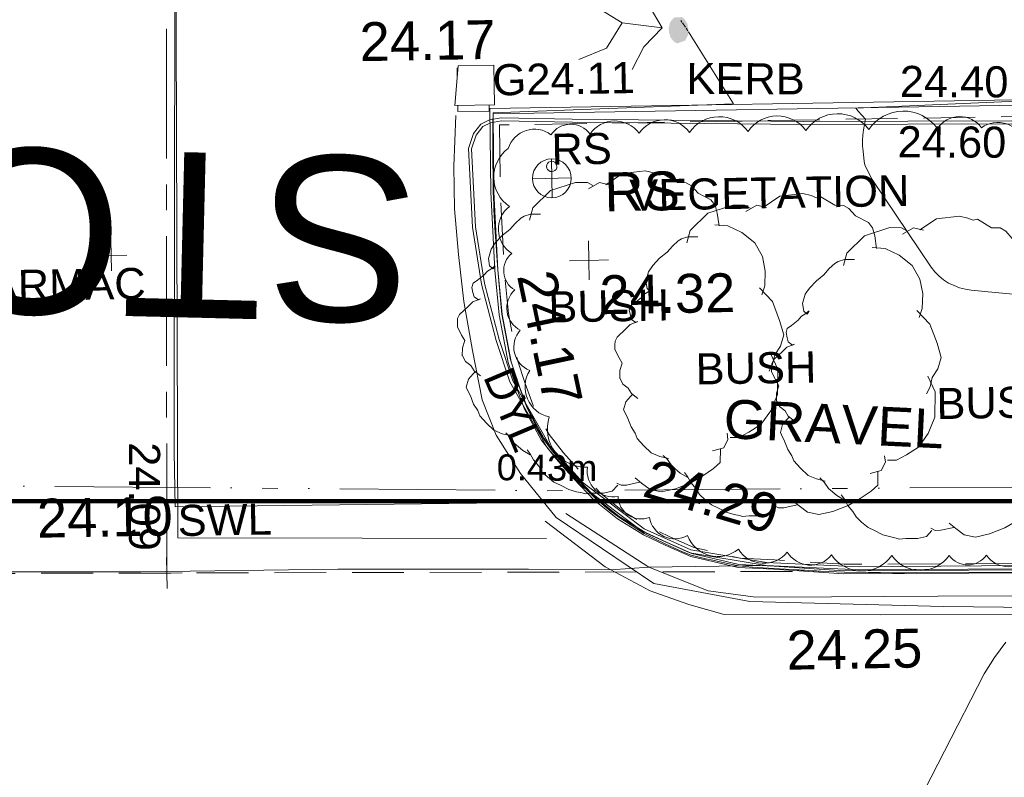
# Model space of a CAD drawing. Header units: millimetres. Extents: x -287732 to 520720, y -88450 to 287754.
# Tile 74 of 256: x -113045 to -103542, y -33664 to -26353. Entities that reach past the tile are written whole.
import ezdxf

# ---------------------------------------------------------------- set-up
doc = ezdxf.new("R2010")
doc.units = ezdxf.units.MM
for name, pattern in [('IMPORT-CENTER _6_', [2000, 1250, -250, 250, -250]), ('IMPORT-DASHED _2_', [750, 500, -250]), ('IMPORT-UG_EIR_QLB2 _2_', [2750, 1500, -300.0000000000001, 0, -300.0000000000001, 150, -300.0000000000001, 0, -200]), ('IMPORT-UG_ELEC_STREET LIGHTING_QLB2 _2_', [2700, 1500, -300.0000000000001, 0, -250, 150, -300.0000000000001, 0, -200])]:
    doc.linetypes.add(name, pattern=pattern)
for name, color, linetype, lineweight, true_color in [('00_TOPO_FURN_SIGN', 7, 'Continuous', 9, 0x666666), ('00_TOPO_KERB_BOTTOM', 1, 'Continuous', 9, 0xff0000), ('00_TOPO_KERB_TOP', 7, 'Continuous', 9, 0xa500a5), ('00_TOPO_LEVEL_SPOT', 7, 'Continuous', 9, 0x666666), ('00_TOPO_ROAD_MARKING_WHITE_CONTINUOUS', 7, 'Continuous', 9, 0x999999), ('00_TOPO_ROAD_MARKING_YELLOW_CONTINUOUS', 40, 'Continuous', 9, 0xffbf00), ('00_TOPO_SERV_GULLY', 7, 'Continuous', 9, 0x5252a5), ('12333-PUM-2D-U-0001-C01 - Rev2_REVIT IMPORT_dwg', 7, 'Continuous', 9, 0x767676), ('A_RHA_Line', 7, 'Continuous', 9, 0x00a600), ('BUSH', 7, 'Continuous', 9, 0x00a500), ('BUSH_TXT', 7, 'Continuous', 9, 0x00a500), ('CONTOURS_MINOR', 7, 'Continuous', 9, 0x00a5a5), ('GULLY', 7, 'Continuous', 9, 0x7fbfff), ('GULLY_LVL', 7, 'Continuous', 9, 0x7fbfff), ('KERB_BOTTOM', 7, 'Continuous', 9, 0x0000a5), ('KERB_BOTTOM_LVL', 7, 'Continuous', 9, 0x0000a5), ('KERB_BOTTOM_TXT', 7, 'Continuous', 9, 0x0000a5), ('KERB_TOP', 2, 'Continuous', 9, 0xffff00), ('KERB_TOP_LVL', 2, 'Continuous', 9, 0xffff00), ('MARKINGS_DOUBLE_YELLOW', 7, 'Continuous', 9, 0xc0c0c0), ('MARKINGS_DOUBLE_YELLOW_TXT', 7, 'Continuous', 9, 0xc0c0c0), ('MARKINGS_WHITE_LINE', 7, 'Continuous', 9, 0xc0c0c0), ('MARKINGS_WHITE_LINE_TXT', 7, 'Continuous', 9, 0xc0c0c0), ('PUM-EIRCOMM-NOTES', 6, 'Continuous', 9, 0xff00ff), ('PUM-EIRCOMM-QLB2', 6, 'IMPORT-UG_EIR_QLB2 _2_', 9, 0xff00ff), ('ROAD_CROWNLINE', 7, 'IMPORT-CENTER _6_', 9, 0xa500a5), ('ROAD_CROWNLINE_LVL', 7, 'Continuous', 9, 0xa500a5), ('ROAD_MARKINGS', 7, 'Continuous', 9, 0xc0c0c0), ('ROADSIGN', 7, 'Continuous', 9, 0x00a5a5), ('ROADSIGN_TXT', 7, 'Continuous', 9, 0x00a5a5), ('VEGETATION', 7, 'Continuous', 9, 0x00a500), ('VEGETATION_TXT', 7, 'Continuous', 9, 0x00a500)]:
    doc.layers.add(name, color=color, linetype=linetype, lineweight=lineweight, true_color=true_color)
for name, color, linetype, lineweight in [('00_TOPO_PEDASTRIAN', 7, 'Continuous', 9), ('00_TOPO_SURFACE', 7, 'Continuous', 9), ('00_TOPO_SURVEY_TEXT', 7, 'Continuous', 9), ('CHANGE_OF_SURFACE', 7, 'IMPORT-DASHED _2_', 9), ('Text', 7, 'Continuous', 9), ('TEXT_TXT', 7, 'Continuous', 9)]:
    doc.layers.add(name, color=color, linetype=linetype, lineweight=lineweight)
doc.styles.add('Arial_1', font='arial.ttf', dxfattribs={"height": 250})
doc.styles.add('Arial_3', font='arial.ttf', dxfattribs={"height": 299.9999999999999})
doc.styles.add('Arial_4', font='arial.ttf', dxfattribs={"height": 1594.21925991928})
doc.styles.add('Swis721 Lt BT_2', font='swissl.ttf', dxfattribs={"height": 375})

# ---------------------------------------------------------------- blocks, each defined once
blk = doc.blocks.new('12333-PUM-2D-U-0001-C01 - Rev2_REVIT IMPORT_dwg_PEDESTRIAN CROSS-2077092-Site Location Plan Proposed')
at = {"layer": '00_TOPO_PEDASTRIAN', "true_color": 0xe2e2e2}
blk.add_hatch(color=254, dxfattribs=at).paths.add_polyline_path([(533794815.5530493, 725530707.4213911), (533794891.1140685, 725530733.3377768), (533794919.8439206, 725530789.4751294), (533794925.9546724, 725530828.3326395), (533794913.9060163, 725530897.0225238), (533794887.7124232, 725530940.0276254), (533794863.1392283, 725530960.3738807), (533794784.8314862, 725530956.7491415), (533794748.1152264, 725530910.5445614), (533794734.5137401, 725530859.3038104), (533794735.1213796, 725530816.3135012), (533794749.273272, 725530767.7333595), (533794780.8044865, 725530726.0424767), (533794796.0179442, 725530715.0803577)])
at = {"layer": '00_TOPO_PEDASTRIAN', "color": 253, "true_color": 0xaaaaaa, "flags": 128}
for points in [[(533794284.4359136, 725530914.4951484), (533794089.9559163, 725531041.1730182), (533793849.3579811, 725531216.9730653)], [(533794305.9352549, 725531207.9561716), (533794508.2889972, 725531147.9752265), (533794670.7512149, 725530860.0143749), (533794490.4763772, 725530679.8083658), (533794375.4814597, 725530463.4276041)], [(533794670.7512149, 725530860.0143749), (533794284.4359136, 725530914.4951484), (533794128.9804747, 725530672.1206393), (533793861.7961444, 725530569.299751)]]:
    blk.add_lwpolyline(points, dxfattribs=at)
blk = doc.blocks.new('12333-PUM-2D-U-0001-C01 - Rev2_REVIT IMPORT_dwg_MSL_RoadSign_SYM-2077193-Site Location Plan Proposed')
at = {"layer": '00_TOPO_FURN_SIGN', "color": 254, "true_color": 0xcccccc}
for p, q in [((-0.2287617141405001, -500.0000000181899), (-0.2287617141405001, 499.9999999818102)), ((-500.2287617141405, 0), (499.7712382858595, 0))]:
    blk.add_line(p, q, dxfattribs=at)
blk.add_circle((-0.2287617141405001, 0), 500.0000000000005, dxfattribs=at)
blk = doc.blocks.new('12333-PUM-2D-U-0001-C01 - Rev2_REVIT IMPORT_dwg_MM-2077200-Site Location Plan Proposed')
at = {"layer": '00_TOPO_LEVEL_SPOT', "color": 254, "true_color": 0xcccccc, "flags": 128}
for points in [[(500.0000000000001, 0), (0, 0), (0, 500.0000000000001)], [(0, -500.0000000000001), (0, 0), (-500.0000000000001, 0)]]:
    blk.add_lwpolyline(points, dxfattribs=at)
blk = doc.blocks.new('12333-PUM-2D-U-0001-C01 - Rev2_REVIT IMPORT_dwg_MGS62954_T2_Galway_ITM_3d_Rev1-2077680-Site Location Plan Proposed')
at = {"layer": '00_TOPO_KERB_BOTTOM', "color": 254, "true_color": 0xcccccc, "flags": 128}
blk.add_lwpolyline([(533798030.8125857, 725529904.1760689), (533796020.5719358, 725529931.3676679), (533793788.1252124, 725529995.2614448), (533793102.221891, 725530018.9312453), (533792988.2909747, 725530000.9992287), (533792904.6466696, 725529960.943192), (533792831.465341, 725529871.2001317), (533792781.6593759, 725529729.7480419), (533792807.7940072, 725528967.2640351), (533792884.442215, 725528417.5702056), (533793016.5256042, 725527871.5182234), (533793142.3992428, 725527468.7980582), (533793494.9935663, 725526825.2406663), (533793810.5655947, 725526461.3761876), (533794397.0082594, 725526004.1205461), (533794849.4402503, 725525790.7697812), (533795584.6621521, 725525655.8875343), (533796482.8349214, 725525597.4726847), (533798053.4512866, 725525581.0717458), (533799995.1018955, 725525538.6319727), (533803309.6251915, 725525551.553176)], dxfattribs=at)
at = {"layer": '00_TOPO_KERB_TOP', "color": 254, "true_color": 0xcccccc, "flags": 128}
blk.add_lwpolyline([(533798030.4160373, 725529874.8597419), (533796019.9542354, 725529902.054332), (533793787.2002306, 725529965.9569037), (533793104.0117719, 725529989.5330169), (533792997.0861294, 725529972.7035869), (533792923.2244208, 725529937.3322927), (533792857.4208422, 725529856.6366477), (533792811.150591, 725529725.2262089), (533792837.0433943, 725528969.7975914), (533792913.2801372, 725528423.054642), (533793044.7965759, 725527879.3465167), (533793169.5131984, 725527480.328109), (533793519.1986787, 725526842.0799558), (533793830.8446698, 725526482.7423216), (533794412.4637837, 725526029.2476548), (533794858.4892117, 725525818.917996), (533795588.2710432, 725525685.0337728), (533796483.9402199, 725525626.7817506), (533798053.9247182, 725525610.3874097), (533799995.3651362, 725525567.952231), (533803296.256833, 725525580.9812028)], dxfattribs=at)
at = {"layer": '00_TOPO_ROAD_MARKING_WHITE_CONTINUOUS', "color": 254, "true_color": 0xcccccc, "flags": 128}
blk.add_lwpolyline([(533790150.0000001, 725544180.0000002), (533790060.0000002, 725538450.0000001), (533790020.0000001, 725533610), (533789940.0000002, 725529510.0000001), (533789890.0000001, 725526850), (533789890.0000001, 725526320.0000002), (533793590, 725526300.0000001)], dxfattribs=at)
at = {"layer": '00_TOPO_ROAD_MARKING_YELLOW_CONTINUOUS', "color": 254, "true_color": 0xcccccc, "flags": 128}
for points in [[(533793660.0000001, 725526190.0000002), (533794450.0000001, 725525660.0000001), (533795020, 725525420), (533795480, 725525350), (533796210.0000001, 725525340.0000002), (533797240.0000001, 725525330.0000001), (533798690.0000002, 725525310.0000001), (533800580.0000001, 725525290.0000001), (533802330.0000001, 725525280.0000001), (533804000.0000001, 725525250.0000001), (533805760.0000001, 725525200.0000002), (533807690.0000002, 725525140.0000001), (533809490.0000001, 725525110), (533811530.0000001, 725525070.0000002), (533813110.0000001, 725525030.0000001), (533814520.0000001, 725525000), (533816380, 725524960.0000002), (533818210.0000001, 725524930.0000001), (533819870.0000001, 725524890)], [(533793460.0000001, 725526120), (533794030.0000001, 725525670.0000001), (533794460.0000001, 725525430.0000002), (533794830.0000001, 725525290.0000001), (533795170.0000001, 725525190.0000002), (533796680.0000002, 725525160), (533798150.0000001, 725525140.0000001), (533799950.0000001, 725525120), (533801430.0000002, 725525090.0000001), (533803230, 725525050.0000001), (533805470, 725525000), (533807300.0000001, 725524970.0000001), (533809250, 725524930.0000001), (533811280.0000001, 725524870.0000001), (533812950.0000001, 725524840.0000001), (533814920.0000001, 725524820.0000002), (533816820.0000001, 725524780), (533818740, 725524740), (533820640.0000001, 725524710.0000001)]]:
    blk.add_lwpolyline(points, dxfattribs=at)
at = {"layer": '00_TOPO_SERV_GULLY', "color": 254, "true_color": 0xcccccc}
for p, q in [((533792658.6000001, 725530146.6000001), (533792696.7000001, 725530527.6000001)), ((533792696.7000001, 725530527.6000001), (533793039.6, 725530527.6000001)), ((533793039.6, 725530527.6000001), (533793039.6000001, 725530146.6000001)), ((533792658.6000001, 725530146.6000001), (533793039.6000001, 725530146.6000001))]:
    blk.add_line(p, q, dxfattribs=at)
at = {"layer": '00_TOPO_SURFACE', "color": 254, "true_color": 0xcccccc, "flags": 128}
blk.add_lwpolyline([(533783397.7702618, 725525766.2649664), (533785282.833001, 725525724.1262763), (533785847.022214, 725525757.835057), (533787290.0000001, 725525740), (533789550.0000001, 725525700.0000002), (533791450.0000001, 725525690.0000001), (533793290.0000001, 725525660.0000001), (533794085.1428069, 725525639.2226197), (533794450.0000001, 725525660.0000001), (533795584.6621521, 725525655.8875343)], dxfattribs=at)
blk.add_blockref('12333-PUM-2D-U-0001-C01 - Rev2_REVIT IMPORT_dwg_PEDESTRIAN CROSS-2077092-Site Location Plan Proposed', (0, 0))
at = {"xscale": 0.375, "yscale": 0.375, "zscale": 0.375}
for name, p in [('12333-PUM-2D-U-0001-C01 - Rev2_REVIT IMPORT_dwg_MSL_RoadSign_SYM-2077193-Site Location Plan Proposed', (533793581.0532081, 725529426.3152465)), ('12333-PUM-2D-U-0001-C01 - Rev2_REVIT IMPORT_dwg_MM-2077200-Site Location Plan Proposed', (533793925.5544209, 725528628.9466783))]:
    blk.add_blockref(name, p, dxfattribs=at)
at = {"layer": '00_TOPO_FURN_SIGN', "insert": (533794086.190241, 725529473.882956), "char_height": 375, "width": 783.5679044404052, "attachment_point": 1, "line_spacing_factor": 1.005061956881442, "style": 'Swis721 Lt BT_2'}
blk.add_mtext('RS', dxfattribs=at)
at = {"layer": '00_TOPO_KERB_BOTTOM', "color": 251, "true_color": 0x666666, "insert": (533793595.1764349, 725528564.3168895), "char_height": 375, "width": 1495.902363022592, "attachment_point": 1, "rotation": 280.96997245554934, "line_spacing_factor": 1.005061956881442, "style": 'Swis721 Lt BT_2'}
blk.add_mtext('24.17', dxfattribs=at)
at = {"layer": '00_TOPO_KERB_TOP', "color": 251, "true_color": 0x666666, "insert": (533794501.5913951, 725526706.3922457), "char_height": 375, "width": 1495.902363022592, "attachment_point": 1, "rotation": 342.4011568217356, "line_spacing_factor": 1.005061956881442, "style": 'Swis721 Lt BT_2'}
blk.add_mtext('24.29', dxfattribs=at)
at = {"layer": '00_TOPO_LEVEL_SPOT', "insert": (533794020.6808529, 725528481.5102245), "char_height": 375, "width": 1495.902363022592, "attachment_point": 1, "line_spacing_factor": 1.005061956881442, "style": 'Swis721 Lt BT_2'}
blk.add_mtext('24.32', dxfattribs=at)
at = {"layer": '00_TOPO_ROAD_MARKING_YELLOW_CONTINUOUS', "color": 251, "true_color": 0x666666, "insert": (533795766.2100344, 725525020.4747099), "char_height": 375, "width": 1495.902363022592, "attachment_point": 1, "line_spacing_factor": 1.005061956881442, "style": 'Swis721 Lt BT_2'}
blk.add_mtext('24.25', dxfattribs=at)
at = {"layer": '00_TOPO_SERV_GULLY', "color": 251, "true_color": 0x666666, "insert": (533791749.2723603, 725530963.7089204), "char_height": 375, "width": 1495.902363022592, "attachment_point": 1, "line_spacing_factor": 1.005061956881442, "style": 'Swis721 Lt BT_2'}
blk.add_mtext('24.17', dxfattribs=at)
at = {"layer": '00_TOPO_SURFACE', "color": 251, "true_color": 0x666666, "insert": (533788554.700895, 725526420.3283888), "char_height": 375, "width": 1495.902363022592, "attachment_point": 1, "line_spacing_factor": 1.005061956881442, "style": 'Swis721 Lt BT_2'}
blk.add_mtext('24.10', dxfattribs=at)
at = {"layer": '00_TOPO_SURVEY_TEXT', "color": 251, "true_color": 0x666666, "insert": (533795213.2791738, 725527266.7224956), "char_height": 375, "width": 2322.210334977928, "attachment_point": 1, "rotation": 356.2708922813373, "line_spacing_factor": 1.005061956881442, "style": 'Swis721 Lt BT_2'}
blk.add_mtext('GRAVEL', dxfattribs=at)
blk = doc.blocks.new('12333-PUM-2D-U-0001-C01 - Rev2_REVIT IMPORT_dwg_CIRCL-2077787-Site Location Plan Proposed')
at = {"layer": 'ROADSIGN', "color": 254, "true_color": 0xaae1e1, "flags": 128}
blk.add_lwpolyline([(475.0000000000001, -154), (500.0000000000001, 0), (475.0000000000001, 154), (404.0000000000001, 293), (293, 404.0000000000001), (154, 475.0000000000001), (0, 500.0000000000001), (-154, 475.0000000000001), (-293, 404.0000000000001), (-404.0000000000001, 293), (-475.0000000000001, 154), (-500.0000000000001, 0), (-475.0000000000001, -154), (-404.0000000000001, -293), (-293, -404.0000000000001), (-154, -475.0000000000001), (0, -500.0000000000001), (154, -475.0000000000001), (293, -404.0000000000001), (404.0000000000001, -293)], close=True, dxfattribs=at)
blk = doc.blocks.new('12333-PUM-2D-U-0001-C01 - Rev2_REVIT IMPORT_dwg_SPOT-2077713-Site Location Plan Proposed')
at = {"layer": 'Text', "color": 253, "true_color": 0xaaaaaa}
for p, q in [((0, 500.0000000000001), (0, -500.0000000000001)), ((-500.0000000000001, 0), (500.0000000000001, 0))]:
    blk.add_line(p, q, dxfattribs=at)
blk = doc.blocks.new('12333-PUM-2D-U-0001-C01 - Rev2_REVIT IMPORT_dwg_BUSHES-2077803-Site Location Plan Proposed')
at = {"layer": 'BUSH', "color": 254, "true_color": 0xeaeaea, "flags": 128}
for points in [[(153021.4217432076, -86498.78437921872), (153183.563488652, -86392.9382475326), (153404.0762624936, -86371.14639685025), (153485.1471354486, -86392.9382475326), (153537.0324939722, -86414.73009821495), (153579.189348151, -86405.39073350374), (153712.1455791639, -86489.44501450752), (153796.4592865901, -86492.55813576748), (153848.3446455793, -86523.68935116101), (153909.9585089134, -86595.29114572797), (154033.1862355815, -86660.66669777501), (154072.1002543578, -86713.58976338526), (154091.5572635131, -86791.41780140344), (154107.7714381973, -86915.94266158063)], [(152278.8125487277, -86828.77525931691), (152311.2408976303, -86710.47664165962), (152486.3539832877, -86545.48120137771), (152729.5666012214, -86470.76628555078), (152843.0658230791, -86473.87940681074), (152894.9511816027, -86505.01062173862)], [(152852.7943278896, -86536.14183713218), (152959.8078798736, -86476.99252807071), (153053.8500921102, -86501.89750047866)], [(151779.4159726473, -88323.07358656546), (151717.8021093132, -88273.26364174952), (151688.6165948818, -88220.3405761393), (151636.7312363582, -88179.8699965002), (151607.5457223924, -88117.60756617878), (151607.5457223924, -88126.94693088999), (151610.7885573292, -88049.11889287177), (151633.4884014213, -87977.51709830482), (151604.3028874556, -87924.59403269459), (151565.3888682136, -87843.65287295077), (151565.3888682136, -87803.1822933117), (151568.6317031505, -87765.82483539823), (151588.0887127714, -87725.35425529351), (151675.6452556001, -87647.52621774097), (151717.8021093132, -87607.05563810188), (151792.3873119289, -87579.03754443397), (151772.9303027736, -87588.37690867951), (151730.7734490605, -87557.24569375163), (151721.0449437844, -87516.77511411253), (151711.3164394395, -87466.96516976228), (151724.2877791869, -87426.49459012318), (151766.4446328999, -87398.47649645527), (151831.3013311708, -87348.66655257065), (151863.7296800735, -87311.30909419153), (151896.1580294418, -87292.6303652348), (151938.3148831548, -87261.49914984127), (151918.8578735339, -87292.6303652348), (151886.4295246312, -87261.49914984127), (151876.7010198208, -87189.89735480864), (151902.6436993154, -87099.61683128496), (151944.8005530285, -87040.4675222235), (152012.9000862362, -86971.9788489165), (152087.4852888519, -86915.94266158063), (152139.3706473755, -86856.79335298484), (152194.4988408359, -86806.98340863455), (152226.9271902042, -86788.30467967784), (152288.5410535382, -86769.62595072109), (152385.8261007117, -86772.73907244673)], [(154065.6145844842, -86903.49017560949), (154192.0851460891, -86915.94266158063), (154325.041377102, -86981.31821362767), (154448.2691037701, -87084.05122358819), (154519.6114719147, -87217.91544847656), (154545.5541514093, -87358.00591681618), (154539.0684815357, -87501.20950641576), (154506.640132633, -87588.37690867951)], [(154487.1831230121, -87519.8882353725), (154610.4108496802, -87653.75246072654), (154675.2675474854, -87837.4266299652), (154714.1815667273, -87977.51709830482), (154678.5103824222, -88086.4763512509), (154623.3821889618, -88167.41751052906), (154600.6823448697, -88257.69803451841), (154565.0111605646, -88326.18670782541)], [(154581.2253352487, -88154.9650245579), (154649.3248684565, -88307.50797886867), (154642.8391985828, -88550.33145670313), (154574.7396653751, -88709.10065399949), (154477.4546182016, -88836.73863590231), (154360.7125614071, -88911.45355266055), (154263.4275142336, -88961.26349654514), (154179.1138063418, -88958.1503752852)], [(152064.7854447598, -88905.22730920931), (151980.4717368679, -88883.43545899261), (151899.4008639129, -88849.19112233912), (151828.058496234, -88777.58932730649), (151766.4446328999, -88705.98753273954), (151746.987623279, -88656.17758838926), (151708.0736045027, -88593.91515806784), (151678.8880900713, -88512.97399878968), (151649.7025761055, -88450.71156846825), (151639.974071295, -88428.9197177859), (151662.6739158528, -88351.09167976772), (151708.0736045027, -88301.28173541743), (151727.530613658, -88282.60300692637)], [(152246.3841998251, -89092.01460017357), (152175.0418316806, -89048.43089927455), (152093.9709587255, -88976.82910424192), (152055.0569399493, -88914.56667392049), (152012.9000862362, -88874.09609428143)], [(154149.928292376, -88917.67979564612), (154156.4139622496, -88976.82910424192), (154114.2571080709, -89057.77026352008), (154007.2435560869, -89082.67523546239)], [(153086.2784414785, -89400.21363005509), (153031.1502480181, -89456.24981739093), (152946.8365405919, -89474.92854681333), (152833.3373182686, -89471.8154250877), (152768.4806204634, -89478.04166807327), (152739.295106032, -89468.7023033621), (152687.4097475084, -89456.24981739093), (152612.824544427, -89434.45796670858), (152531.753671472, -89390.87426580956), (152470.1398086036, -89359.743050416), (152408.5259452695, -89306.81998480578), (152356.6405867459, -89257.01004045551), (152327.4550723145, -89204.08697484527), (152275.5697137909, -89141.82454452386), (152246.3841998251, -89082.67523546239), (152217.1986853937, -89042.20465582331)], [(154081.8287591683, -89067.10962823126), (154078.5859242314, -89197.86073185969), (154013.7292259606, -89253.89691919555), (153906.7156739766, -89322.38559250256), (153789.9736171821, -89387.76114408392), (153640.8032110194, -89443.79733141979), (153504.6041450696, -89471.8154250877), (153397.59059262, -89446.91045314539), (153316.5197201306, -89384.64802235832), (153254.9058567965, -89331.72495674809)], [(153297.0627109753, -89375.30865811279), (153170.5921489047, -89400.21363005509), (153118.7067908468, -89400.21363005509), (153076.549936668, -89378.42177983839)]]:
    blk.add_lwpolyline(points, dxfattribs=at)
blk = doc.blocks.new('12333-PUM-2D-U-0001-C01 - Rev2_REVIT IMPORT_dwg_BUSHES-2077804-Site Location Plan Proposed')
at = {"layer": 'BUSH', "color": 254, "true_color": 0xeaeaea, "flags": 128}
for points in [[(154536.7025448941, -86743.96243994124), (154698.8442903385, -86638.11630825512), (154919.3570641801, -86616.32445757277), (155000.4279371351, -86638.11630825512), (155052.3132956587, -86659.90815893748), (155094.4701498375, -86650.56879422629), (155227.4263808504, -86734.62307523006), (155311.7400882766, -86737.73619649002), (155363.6254472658, -86768.86741188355), (155425.2393105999, -86840.4692064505), (155548.467037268, -86905.84475849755), (155587.3810560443, -86958.76782410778), (155606.8380651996, -87036.59586212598), (155623.0522398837, -87161.12072230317)], [(153794.0933504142, -87073.95332003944), (153826.5216993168, -86955.65470238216), (154001.6347849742, -86790.65926210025), (154244.8474029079, -86715.94434627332), (154358.3466247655, -86719.05746753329), (154410.2319832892, -86750.18868246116)], [(154368.0751295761, -86781.31989785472), (154475.08868156, -86722.17058879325), (154569.1308937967, -86747.0755612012)], [(153294.6967743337, -88568.251647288), (153233.0829109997, -88518.44170247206), (153203.8973965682, -88465.51863686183), (153152.0120380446, -88425.04805722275), (153122.8265240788, -88362.78562690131), (153122.8265240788, -88372.12499161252), (153126.0693590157, -88294.29695359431), (153148.7692031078, -88222.69515902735), (153119.583689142, -88169.77209341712), (153080.6696699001, -88088.83093367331), (153080.6696699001, -88048.36035403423), (153083.9125048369, -88011.00289612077), (153103.3695144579, -87970.53231601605), (153190.9260572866, -87892.70427846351), (153233.0829109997, -87852.23369882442), (153307.6681136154, -87824.21560515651), (153288.2111044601, -87833.55496940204), (153246.054250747, -87802.42375447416), (153236.3257454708, -87761.95317483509), (153226.597241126, -87712.1432304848), (153239.5685808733, -87671.67265084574), (153281.7254345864, -87643.6545571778), (153346.5821328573, -87593.8446132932), (153379.0104817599, -87556.48715491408), (153411.4388311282, -87537.80842595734), (153453.5956848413, -87506.6772105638), (153434.1386752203, -87537.80842595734), (153401.7103263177, -87506.6772105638), (153391.9818215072, -87435.07541553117), (153417.9245010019, -87344.7948920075), (153460.081354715, -87285.64558294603), (153528.1808879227, -87217.15690963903), (153602.7660905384, -87161.12072230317), (153654.6514490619, -87101.97141370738), (153709.7796425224, -87052.16146935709), (153742.2079918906, -87033.48274040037), (153803.8218552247, -87014.80401144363), (153901.1069023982, -87017.91713316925)], [(155580.8953861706, -87148.66823633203), (155707.3659477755, -87161.12072230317), (155840.3221787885, -87226.49627435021), (155963.5499054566, -87329.22928431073), (156034.8922736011, -87463.0935091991), (156060.8349530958, -87603.18397753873), (156054.3492832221, -87746.3875671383), (156021.9209343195, -87833.55496940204)], [(156002.4639246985, -87765.06629609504), (156125.6916513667, -87898.93052144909), (156190.5483491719, -88082.60469068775), (156229.4623684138, -88222.69515902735), (156193.7911841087, -88331.65441197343), (156138.6629906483, -88412.59557125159), (156115.9631465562, -88502.87609524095), (156080.2919622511, -88571.36476854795)], [(156096.5061369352, -88400.14308528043), (156164.6056701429, -88552.68603959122), (156158.1200002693, -88795.50951742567), (156090.0204670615, -88954.27871472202), (155992.735419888, -89081.91669662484), (155875.9933630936, -89156.63161338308), (155778.7083159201, -89206.44155726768), (155694.3946080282, -89203.32843600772)], [(153580.0662464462, -89150.40536993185), (153495.7525385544, -89128.61351971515), (153414.6816655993, -89094.36918306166), (153343.3392979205, -89022.76738802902), (153281.7254345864, -88951.16559346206), (153262.2684249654, -88901.35564911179), (153223.3544061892, -88839.09321879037), (153194.1688917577, -88758.15205951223), (153164.9833777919, -88695.88962919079), (153155.2548729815, -88674.09777850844), (153177.9547175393, -88596.26974049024), (153223.3544061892, -88546.45979613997), (153242.8114153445, -88527.7810676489)], [(153761.6650015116, -89337.19266089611), (153690.322633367, -89293.60895999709), (153609.251760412, -89222.00716496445), (153570.3377416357, -89159.74473464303), (153528.1808879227, -89119.27415500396)], [(155665.2090940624, -89162.85785636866), (155671.6947639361, -89222.00716496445), (155629.5379097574, -89302.94832424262), (155522.5243577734, -89327.85329618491)], [(154601.559243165, -89645.39169077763), (154546.4310497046, -89701.42787811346), (154462.1173422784, -89720.10660753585), (154348.6181199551, -89716.99348581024), (154283.7614221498, -89723.21972879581), (154254.5759077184, -89713.88036408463), (154202.6905491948, -89701.42787811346), (154128.1053461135, -89679.63602743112), (154047.0344731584, -89636.0523265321), (153985.42061029, -89604.92111113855), (153923.806746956, -89551.99804552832), (153871.9213884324, -89502.18810117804), (153842.735874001, -89449.2650355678), (153790.8505154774, -89387.00260524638), (153761.6650015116, -89327.85329618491), (153732.4794870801, -89287.38271654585)], [(155597.1095608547, -89312.2876889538), (155593.8667259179, -89443.03879258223), (155529.010027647, -89499.07497991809), (155421.996475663, -89567.5636532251), (155305.2544188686, -89632.93920480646), (155156.0840127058, -89688.97539214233), (155019.8849467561, -89716.99348581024), (154912.8713943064, -89692.08851386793), (154831.8005218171, -89629.82608308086), (154770.186658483, -89576.90301747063)], [(154812.3435126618, -89620.48671883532), (154685.8729505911, -89645.39169077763), (154633.9875925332, -89645.39169077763), (154591.8307383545, -89623.59984056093)]]:
    blk.add_lwpolyline(points, dxfattribs=at)
blk = doc.blocks.new('12333-PUM-2D-U-0001-C01 - Rev2_REVIT IMPORT_dwg_BUSHES-2077805-Site Location Plan Proposed')
at = {"layer": 'BUSH', "color": 254, "true_color": 0xeaeaea, "flags": 128}
for points in [[(156045.0957067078, -86988.02605480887), (156207.2374521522, -86882.17992312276), (156427.7502259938, -86860.3880724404), (156508.8210989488, -86882.17992312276), (156560.7064574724, -86903.97177380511), (156602.8633116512, -86894.6324090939), (156735.8195426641, -86978.68669009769), (156820.1332500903, -86981.79981135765), (156872.0186090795, -87012.93102675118), (156933.6324724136, -87084.53282131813), (157056.8601990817, -87149.90837336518), (157095.774217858, -87202.83143897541), (157115.2312270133, -87280.6594769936), (157131.4454016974, -87405.1843371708)], [(155302.4865122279, -87318.01693490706), (155334.9148611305, -87199.71831724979), (155510.0279467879, -87034.72287696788), (155753.2405647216, -86960.00796114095), (155866.7397865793, -86963.1210824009), (155918.6251451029, -86994.25229732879)], [(155876.4682913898, -87025.38351272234), (155983.4818433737, -86966.23420366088), (156077.5240556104, -86991.13917606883)], [(154803.0899361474, -88812.31526215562), (154741.4760728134, -88762.50531733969), (154712.290558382, -88709.58225172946), (154660.4051998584, -88669.11167209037), (154631.2196858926, -88606.84924176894), (154631.2196858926, -88616.18860648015), (154634.4625208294, -88538.36056846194), (154657.1623649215, -88466.75877389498), (154627.9768509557, -88413.83570828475), (154589.0628317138, -88332.89454854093), (154589.0628317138, -88292.42396890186), (154592.3056666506, -88255.0665109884), (154611.7626762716, -88214.59593088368), (154699.3192191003, -88136.76789333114), (154741.4760728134, -88096.29731369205), (154816.0612754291, -88068.27922002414), (154796.6042662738, -88077.61858426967), (154754.4474125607, -88046.48736934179), (154744.7189072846, -88006.0167897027), (154734.9904029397, -87956.20684535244), (154747.961742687, -87915.73626571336), (154790.1185964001, -87887.71817204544), (154854.975294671, -87837.90822816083), (154887.4036435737, -87800.55076978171), (154919.8319929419, -87781.87204082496), (154961.988846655, -87750.74082543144), (154942.531837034, -87781.87204082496), (154910.1034881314, -87750.74082543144), (154900.3749833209, -87679.1390303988), (154926.3176628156, -87588.85850687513), (154968.4745165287, -87529.70919781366), (155036.5740497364, -87461.22052450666), (155111.1592523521, -87405.1843371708), (155163.0446108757, -87346.035028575), (155218.1728043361, -87296.22508422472), (155250.6011537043, -87277.546355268), (155312.2150170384, -87258.86762631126), (155409.5000642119, -87261.98074803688)], [(157089.2885479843, -87392.73185119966), (157215.7591095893, -87405.1843371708), (157348.7153406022, -87470.55988921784), (157471.9430672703, -87573.29289917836), (157543.2854354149, -87707.15712406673), (157569.2281149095, -87847.24759240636), (157562.7424450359, -87990.45118200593), (157530.3140961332, -88077.61858426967)], [(157510.8570865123, -88009.12991096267), (157634.0848131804, -88142.9941363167), (157698.9415109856, -88326.66830555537), (157737.8555302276, -88466.75877389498), (157702.1843459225, -88575.71802684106), (157647.056152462, -88656.65918611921), (157624.3563083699, -88746.93971010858), (157588.6851240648, -88815.42838341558)], [(157604.8992987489, -88644.20670014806), (157672.9988319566, -88796.74965445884), (157666.513162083, -89039.5731322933), (157598.4136288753, -89198.34232958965), (157501.1285817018, -89325.98031149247), (157384.3865249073, -89400.69522825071), (157287.1014777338, -89450.50517213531), (157202.787769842, -89447.39205087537)], [(155088.45940826, -89394.46898479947), (155004.1457003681, -89372.67713458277), (154923.0748274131, -89338.43279792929), (154851.7324597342, -89266.83100289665), (154790.1185964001, -89195.2292083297), (154770.6615867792, -89145.41926397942), (154731.7475680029, -89083.156833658), (154702.5620535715, -89002.21567437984), (154673.3765396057, -88939.95324405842), (154663.6480347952, -88918.16139337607), (154686.347879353, -88840.33335535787), (154731.7475680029, -88790.5234110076), (154751.2045771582, -88771.84468251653)], [(155270.0581633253, -89581.25627576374), (155198.7157951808, -89537.67257486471), (155117.6449222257, -89466.07077983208), (155078.7309034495, -89403.80834951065), (155036.5740497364, -89363.33776987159)], [(157173.6022558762, -89406.92147123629), (157180.0879257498, -89466.07077983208), (157137.9310715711, -89547.01193911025), (157030.9175195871, -89571.91691105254)], [(156109.9524049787, -89889.45530564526), (156054.8242115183, -89945.49149298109), (155970.5105040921, -89964.1702224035), (155857.0112817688, -89961.05710067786), (155792.1545839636, -89967.28334366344), (155762.9690695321, -89957.94397895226), (155711.0837110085, -89945.49149298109), (155636.4985079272, -89923.69964229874), (155555.4276349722, -89880.11594139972), (155493.8137721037, -89848.98472600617), (155432.1999087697, -89796.06166039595), (155380.3145502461, -89746.25171604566), (155351.1290358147, -89693.32865043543), (155299.2436772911, -89631.06622011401), (155270.0581633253, -89571.91691105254), (155240.8726488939, -89531.44633141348)], [(157105.5027226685, -89556.35130382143), (157102.2598877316, -89687.10240744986), (157037.4031894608, -89743.13859478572), (156930.3896374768, -89811.62726809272), (156813.6475806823, -89877.00281967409), (156664.4771745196, -89933.03900700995), (156528.2781085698, -89961.05710067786), (156421.2645561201, -89936.15212873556), (156340.1936836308, -89873.88969794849), (156278.5798202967, -89820.96663233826)], [(156320.7366744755, -89864.55033370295), (156194.2661124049, -89889.45530564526), (156142.380754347, -89889.45530564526), (156100.2239001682, -89867.66345542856)]]:
    blk.add_lwpolyline(points, dxfattribs=at)
blk = doc.blocks.new('12333-PUM-2D-U-0001-C01 - Rev2_REVIT IMPORT_dwg_SPOT-V272-Site Location Plan Proposed')
at = {"layer": 'KERB_BOTTOM_LVL', "color": 9, "true_color": 0xaaaae1}
for p, q in [((0, 500.0000000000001), (0, -500.0000000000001)), ((-500.0000000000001, 0), (500.0000000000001, 0))]:
    blk.add_line(p, q, dxfattribs=at)
blk = doc.blocks.new('12333-PUM-2D-U-0001-C01 - Rev2_REVIT IMPORT_dwg_SPOT-2077774-Site Location Plan Proposed')
at = {"layer": 'ROAD_CROWNLINE_LVL', "color": 254, "true_color": 0xe1aae1}
for p, q in [((0, 500.0000000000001), (0, -500.0000000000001)), ((-500.0000000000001, 0), (500.0000000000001, 0))]:
    blk.add_line(p, q, dxfattribs=at)
blk = doc.blocks.new('12333-PUM-2D-U-0001-C01 - Rev2_REVIT IMPORT_dwg-1620468-Site Location Plan Proposed')
at = {"layer": 'CHANGE_OF_SURFACE', "color": 253, "true_color": 0xaaaaaa}
blk.add_line((143007.8031264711, -90085.37724125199), (154915.9924208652, -90264.34944162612), dxfattribs=at)
at = {"layer": 'CHANGE_OF_SURFACE', "color": 253, "true_color": 0xaaaaaa, "flags": 128}
for points in [[(157201.3793501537, -80455.914698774), (157142.2868703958, -85910.15055647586), (152006.3335198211, -85904.33407435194)], [(152006.3335200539, -85904.3340748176), (152000.6327723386, -86548.51852741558), (152026.307994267, -87298.80555637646), (152060.225025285, -87725.59486539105), (152138.8067809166, -88177.43996065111), (152208.8055304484, -88404.40897643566), (152283.0841089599, -88615.1253413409), (152432.3928632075, -88900.49482928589), (152566.1123835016, -89078.07057700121), (152731.673852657, -89270.86203801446), (152918.8188153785, -89474.68752891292), (153130.3484403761, -89650.50436055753), (153370.9745981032, -89802.62434470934), (153572.2203737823, -89903.2472325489), (153809.2979394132, -90013.51586787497), (154011.2260109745, -90061.53390707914), (154249.8100041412, -90122.77680856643), (154585.4819561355, -90144.8011850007), (155257.7273703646, -90201.10090624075), (157061.4056803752, -90224.00475747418), (159565.4349125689, -90255.55609958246), (161736.6718050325, -90289.97465001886), (162376.2425660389, -90297.46821674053)]]:
    blk.add_lwpolyline(points, dxfattribs=at)
at = {"layer": 'CONTOURS_MINOR', "color": 254, "true_color": 0xaae1e1}
for p, q in [((153783.5158213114, -84942.08133359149), (153773.4520266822, -84926.84486033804)), ((153800.4380324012, -84967.70137316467), (153787.8204909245, -84948.59855555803)), ((153816.8965739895, -84992.61942226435), (153804.0454223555, -84973.16292147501)), ((153837.2803811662, -85026.44126625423), (153822.9209387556, -85002.61535302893))]:
    blk.add_line(p, q, dxfattribs=at)
at = {"layer": 'CONTOURS_MINOR', "color": 254, "true_color": 0xaae1e1, "flags": 128}
for points in [[(156932.5619472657, -87624.57466684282), (156759.7096340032, -87603.48813503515), (156529.4892779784, -87576.4416862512), (156472.7604569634, -87566.25635083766), (156417.4692403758, -87551.70072684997), (156364.3344300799, -87530.58966819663), (156312.6372240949, -87505.10832015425), (156264.9822358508, -87473.13865646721), (156221.0496730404, -87437.22862994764), (156182.7007496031, -87395.4080590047), (156148.0742522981, -87349.64712604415), (155593.1664673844, -86494.34596078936), (155535.7811722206, -86379.45455231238), (155524.979818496, -86349.476542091), (155521.5456443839, -86333.95218721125), (155519.0947215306, -86318.16015730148), (155508.5192715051, -86218.50187482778), (155505.3918000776, -86166.85667831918), (155505.3578133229, -86115.34905945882), (155509.9640544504, -86064.04780736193), (155517.6637805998, -86012.88413256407), (155537.7914833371, -85910.76706442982), (155469.5785075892, -85831.94426097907), (155447.7914833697, -85800.76706467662), (157000.2914833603, -85763.26706446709)], [(155797.7914835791, -92760.76706463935), (156590.3176242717, -91282.47629420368), (156691.1766484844, -91124.32390940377), (156805.6862172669, -90978.6663120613)], [(157057.7914833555, -90308.62248642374), (155953.3066898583, -90293.86524425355), (155837.3718184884, -90292.08784422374), (155721.4430123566, -90290.00604094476), (155605.5233058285, -90287.46763337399), (155489.6096651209, -90284.62482325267), (155257.7914835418, -90278.48258195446), (155028.0430444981, -90263.26720847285), (155009.1693076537, -90261.98847778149), (154990.2982953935, -90260.67153702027), (154971.4313711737, -90259.29728022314), (154952.567171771, -90257.88481300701), (154877.1185482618, -90252.12030950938), (154858.2551173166, -90250.69657433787), (154839.3899864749, -90249.29602735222), (154820.5223059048, -90247.93026130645), (154801.6529252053, -90246.58768309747), (154577.7914833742, -90230.86706455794), (154372.5041260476, -90213.10691011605), (154237.7914832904, -90196.6516799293), (154074.9126953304, -90161.2216099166), (153991.3812271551, -90139.99783387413), (153923.5757972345, -90125.08079013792), (153782.4884530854, -90086.6761556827), (153700.4278470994, -90053.67615539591), (153533.7563954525, -89974.80215225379), (153445.7460287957, -89928.94888273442), (153333.5414832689, -89869.26706472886), (153260.9477333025, -89824.45456471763), (153089.6410769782, -89708.91747099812), (153009.1629727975, -89646.2137568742), (152872.3369380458, -89526.22161014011), (152797.6778470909, -89450.88070072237), (152679.0735349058, -89319.4850133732), (152595.6146547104, -89225.0445815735), (152511.7039503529, -89123.8108312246), (152446.4492405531, -89039.38654670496), (152373.6843406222, -88934.8742073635), (152330.3584477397, -88859.60635030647), (152223.7914835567, -88642.10039796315), (152149.8748167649, -88430.35039771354), (152076.5414835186, -88191.1837314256), (152073.2081501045, -88172.01706441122), (151995.4837909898, -87731.53629526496), (151993.1760984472, -87697.6901415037), (151963.7914833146, -87300.76706467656), (151943.3568650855, -86888.14496342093), (151940.8509961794, -86831.9468549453), (151938.714141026, -86775.73653729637), (151937.1308054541, -86719.50790565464), (151935.9164835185, -86663.26706472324), (151934.0414835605, -86550.76706467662), (151936.4999892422, -86098.8222475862), (151937.0378409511, -86046.67948000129), (151937.9145168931, -85994.54406183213), (151939.2994286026, -85942.41966854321), (151941.0231644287, -85890.30262501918), (151944.9789833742, -85786.07956471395), (154267.7914833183, -85740.76706450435), (153844.8991864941, -85039.08277345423)]]:
    blk.add_lwpolyline(points, dxfattribs=at)
at = {"layer": 'GULLY', "color": 254, "true_color": 0xd4e9ff}
for p, q in [((151605.6841091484, -85344.65798863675), (151605.6841091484, -85440.4166162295)), ((151605.6841091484, -85707.7561786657), (151605.6841091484, -85768.40467157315))]:
    blk.add_line(p, q, dxfattribs=at)
at = {"layer": 'GULLY', "color": 254, "true_color": 0xd4e9ff, "flags": 128}
blk.add_lwpolyline([(151605.6841091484, -85768.40467157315), (151907.6193844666, -85768.40467157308), (151907.6193844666, -85707.75617865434)], dxfattribs=at)
at = {"layer": 'KERB_BOTTOM', "color": 9, "true_color": 0xaaaae1, "flags": 128}
for points in [[(157040.1707841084, -80454.16812738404), (156982.8080140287, -85748.75181587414), (151916.2096236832, -85743.01387940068)], [(151916.2096242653, -85743.01387940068), (151909.070990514, -86549.67949492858), (151934.8842370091, -87303.99992282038), (151969.3018990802, -87737.08883777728), (152049.6097771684, -88198.85913759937), (152121.8598749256, -88433.12808696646), (152198.9254800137, -88651.75079740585), (152354.7518934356, -88949.57729848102), (152494.7466694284, -89135.48640906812), (152663.2112280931, -89331.65843191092), (152855.5566987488, -89541.14796034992), (153076.4033638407, -89724.70882500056), (153325.9314142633, -89882.45644292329), (153532.4373869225, -89985.70942936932), (153779.0972987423, -90100.43496976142), (153989.2537216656, -90150.40969196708), (154235.3074585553, -90213.57002656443), (154578.6643490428, -90236.09863314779), (155253.3204924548, -90292.60024987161), (157060.247753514, -90315.54535788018), (159564.1326727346, -90347.09488169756), (161735.3135243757, -90381.51254376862), (162374.9844121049, -90390.35592018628)]]:
    blk.add_lwpolyline(points, dxfattribs=at)
at = {"layer": 'KERB_TOP', "color": 51, "true_color": 0xffffaa, "flags": 128}
for points in [[(157091.3263300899, -80454.72235837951), (157033.4146787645, -85799.96770841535), (151945.3174866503, -85794.20542391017)], [(151945.3174864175, -85794.20542414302), (151938.6351923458, -86549.3046323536), (151964.4038721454, -87302.32272401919), (151998.6598865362, -87733.37757191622), (152078.4104207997, -88191.94314209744), (152149.9335848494, -88423.85503044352), (152226.0992926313, -88639.92487685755), (152379.8212322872, -88933.72915778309), (152517.7898032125, -89116.94752518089), (152685.3169888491, -89312.02800478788), (152875.983277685, -89519.6886836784), (153093.8215825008, -89700.74909273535), (153340.4753181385, -89856.67961509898), (153545.282836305, -89959.08337435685), (153788.8487232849, -90072.36983359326), (153996.3483103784, -90121.7127662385), (154239.9901566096, -90184.25398459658), (154580.8656725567, -90206.61978155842), (155254.7434207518, -90263.05620872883), (157060.6216341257, -90285.9879952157), (159564.5531503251, -90317.53810611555), (161735.7520970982, -90351.95605503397), (162375.3930326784, -90360.7990173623), (162374.9844121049, -90390.35592018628)]]:
    blk.add_lwpolyline(points, dxfattribs=at)
at = {"layer": 'MARKINGS_DOUBLE_YELLOW', "color": 254, "true_color": 0xeaeaea, "flags": 128}
blk.add_lwpolyline([(151586.4756158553, -85805.21911103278), (151557.7942308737, -86292.80265746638), (151557.7942308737, -86705.81460278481), (151586.4756158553, -87147.50793355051), (151632.3658322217, -87600.67381802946), (151706.9374334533, -88076.7848106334), (151792.9815889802, -88552.89580312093), (151919.1796830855, -88897.07242429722), (152148.6307638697, -89269.9304308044), (152487.0711083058, -89700.15120704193), (152928.7644384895, -90009.91016614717), (153416.3479851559, -90354.08678709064), (154339.8885854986, -90543.38392871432), (156209.9148937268, -90623.69180715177), (161418.4544273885, -90772.83500949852), (171296.3234545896, -90944.92331997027)], dxfattribs=at)
at = {"layer": 'MARKINGS_WHITE_LINE', "color": 254, "true_color": 0xeaeaea, "flags": 128}
blk.add_lwpolyline([(152389.5543987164, -89900.92090237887), (148833.0626465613, -89832.08557835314), (148970.7332953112, -80045.996983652)], dxfattribs=at)
at = {"layer": 'PUM-EIRCOMM-QLB2', "color": 211, "true_color": 0xffaaff, "flags": 128}
blk.add_lwpolyline([(201397.7005267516, -90242.31536558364), (194300.3501528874, -89978.35617861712), (176492.3501529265, -89664.35617872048), (164630.3501528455, -89559.35617862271), (152400.3501528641, -89441.35617872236), (137995.3501528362, -89062.35617864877), (117127.3501529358, -88726.35617863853), (106155.3501528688, -88784.35617871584), (103180.3501528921, -93333.35617871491), (102151.3501529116, -96110.35617871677), (100560.3501528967, -98494.35617867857), (99441.35015283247, -100108.3561786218), (97793.35015290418, -102068.3561787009)], dxfattribs=at)
at = {"layer": 'ROAD_CROWNLINE', "color": 254, "true_color": 0xe1aae1}
blk.add_line((148718.6645247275, -90171.2077065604), (148890.0792804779, -80040.26680125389), dxfattribs=at)
at = {"layer": 'VEGETATION', "color": 9, "true_color": 0xaae1aa}
for centre, radius, start, end in [((153113.6568736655, -86173.55034535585), 288.952443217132, 34.93511243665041, 144.9351123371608), ((153594.0647927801, -86179.01114786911), 297.5245106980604, 34.9351124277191, 144.9351123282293), ((154120.0007188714, -86206.58662305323), 344.5624156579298, 34.93511245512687, 144.9351123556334), ((154681.9059589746, -86205.40631292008), 341.3951514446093, 34.93511245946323, 144.9351123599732), ((155264.5768197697, -86222.4375444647), 369.9377196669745, 34.93511242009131, 144.935112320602), ((155899.0569048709, -86243.06480096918), 404.6474667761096, 34.93511243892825, 144.9351123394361), ((156442.7715632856, -86160.13509813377), 258.9904936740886, 34.93511245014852, 144.9351123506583), ((152336.7188348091, -86214.85876341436), 263.9597877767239, 51.90742217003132, 161.9074220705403), ((152688.206951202, -86139.52590821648), 230.4727180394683, 34.93511246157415, 144.935112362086), ((156808.286701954, -86231.32364796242), 267.672123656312, 14.91225384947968, 124.9122537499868), ((152282.0404692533, -86411.78815250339), 341.017819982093, 125.1294020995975, 235.1294020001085), ((152253.7536134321, -86913.09068296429), 277.2220926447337, 126.9599273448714, 236.9599272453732), ((152237.0307804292, -87314.73150271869), 216.1372610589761, 128.4583839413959, 238.4583838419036), ((152283.8519134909, -87676.99783033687), 239.3102654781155, 131.9216135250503, 241.921613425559), ((152350.2070421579, -88054.13426905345), 244.1146822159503, 137.1582983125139, 247.1582982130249), ((152503.1888492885, -88441.64469511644), 296.3037770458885, 146.7320431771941, 256.7320430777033), ((152787.5025797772, -88848.95817506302), 371.8453961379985, 161.3487356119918, 271.3487355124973), ((153041.9671577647, -89262.77604330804), 249.2886446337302, 170.2829774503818, 280.2829773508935), ((153309.0890960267, -89507.00922151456), 222.623931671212, 180.2706008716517, 290.2706007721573), ((153632.1707432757, -89678.4170317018), 248.7841786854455, 188.6527110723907, 298.6527109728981), ((154044.0349896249, -89795.57548431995), 309.5674089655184, 199.0733976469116, 309.0733975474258), ((154487.7955140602, -89889.79194353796), 288.3895458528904, 210.4410078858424, 320.4410077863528), ((154935.6391563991, -89942.14567769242), 260.9509329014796, 210.2127210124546, 320.2127209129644), ((155432.3655365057, -89913.87472557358), 354.774994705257, 213.3935889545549, 323.3935888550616), ((155997.2962776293, -89934.53438058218), 338.9948918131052, 214.2724737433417, 324.2724736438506), ((156453.1353267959, -90009.38564866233), 218.5972188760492, 214.2724736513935, 324.2724735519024), ((156848.4347181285, -89988.58331844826), 263.6128814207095, 214.2724737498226, 324.272473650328)]:
    blk.add_arc(centre, radius, start, end, dxfattribs=at)
for name, p in [('12333-PUM-2D-U-0001-C01 - Rev2_REVIT IMPORT_dwg_MGS62954_T2_Galway_ITM_3d_Rev1-2077680-Site Location Plan Proposed', (-533641079.6498471, -725615854.3561786)), ('12333-PUM-2D-U-0001-C01 - Rev2_REVIT IMPORT_dwg_BUSHES-2077803-Site Location Plan Proposed', (0, 0)), ('12333-PUM-2D-U-0001-C01 - Rev2_REVIT IMPORT_dwg_BUSHES-2077804-Site Location Plan Proposed', (0, 0)), ('12333-PUM-2D-U-0001-C01 - Rev2_REVIT IMPORT_dwg_BUSHES-2077805-Site Location Plan Proposed', (0, 0))]:
    blk.add_blockref(name, p)
for name, p, xscale, yscale, zscale in [('12333-PUM-2D-U-0001-C01 - Rev2_REVIT IMPORT_dwg_SPOT-V272-Site Location Plan Proposed', (156982.8080140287, -85748.75181633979), 0.3, 0.3, 0.3), ('12333-PUM-2D-U-0001-C01 - Rev2_REVIT IMPORT_dwg_CIRCL-2077787-Site Location Plan Proposed', (152502.5451902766, -86312.87932547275), 0.1, 0.1, 0.1), ('12333-PUM-2D-U-0001-C01 - Rev2_REVIT IMPORT_dwg_SPOT-2077713-Site Location Plan Proposed', (148236.4613810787, -87097.59957797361), 0.3, 0.3, 0.3), ('12333-PUM-2D-U-0001-C01 - Rev2_REVIT IMPORT_dwg_SPOT-2077774-Site Location Plan Proposed', (148718.6645247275, -90171.2077065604), 0.3, 0.3, 0.3)]:
    blk.add_blockref(name, p, dxfattribs=dict(xscale=xscale, yscale=yscale, zscale=zscale))
at = {"layer": 'BUSH_TXT', "char_height": 299.9999999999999, "width": 1388.334387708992, "attachment_point": 1, "line_spacing_factor": 0.9417779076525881, "style": 'Arial_3'}
for insert in [(152446.0075211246, -87518.4946734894), (153856.8553442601, -88141.99184679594), (156174.5995339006, -88516.51066676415)]:
    blk.add_mtext('BUSH', dxfattribs=dict(at, insert=insert))
at = {"layer": 'GULLY_LVL', "insert": (151945.6951951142, -85318.82571144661), "char_height": 299.9999999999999, "width": 1645.433348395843, "attachment_point": 1, "line_spacing_factor": 0.9417779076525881, "style": 'Arial_3'}
blk.add_mtext('G24.11', dxfattribs=at)
at = {"layer": 'KERB_BOTTOM_LVL', "insert": (155878.7364423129, -85401.17651436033), "char_height": 299.9999999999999, "width": 1256.112065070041, "attachment_point": 1, "rotation": 358.7318692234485, "line_spacing_factor": 0.9417779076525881, "style": 'Arial_3'}
blk.add_mtext('24.40', dxfattribs=at)
at = {"layer": 'KERB_BOTTOM_TXT', "insert": (153820.7432527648, -85336.508715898), "char_height": 299.9999999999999, "width": 1362.624491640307, "attachment_point": 1, "rotation": 358.7318692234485, "line_spacing_factor": 0.9417779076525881, "style": 'Arial_3'}
blk.add_mtext('KERB', dxfattribs=at)
at = {"layer": 'KERB_TOP_LVL', "insert": (155847.6451070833, -85983.03278945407), "char_height": 299.9999999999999, "width": 1256.112065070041, "attachment_point": 1, "rotation": 358.7318692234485, "line_spacing_factor": 0.9417779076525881, "style": 'Arial_3'}
blk.add_mtext('24.60', dxfattribs=at)
at = {"layer": 'MARKINGS_DOUBLE_YELLOW_TXT', "insert": (152080.0552805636, -88216.80203344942), "char_height": 299.9999999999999, "width": 965.9575237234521, "attachment_point": 1, "rotation": 291.9188741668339, "line_spacing_factor": 0.9417779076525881, "style": 'Arial_3'}
blk.add_mtext('DYL', dxfattribs=at)
at = {"layer": 'MARKINGS_WHITE_LINE_TXT', "insert": (148833.0626465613, -89517.07448386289), "char_height": 299.9999999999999, "width": 1083.488477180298, "attachment_point": 1, "line_spacing_factor": 0.9417779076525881, "style": 'Arial_3'}
blk.add_mtext('SWL', dxfattribs=at)
at = {"layer": 'PUM-EIRCOMM-NOTES', "insert": (152409.4883236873, -89094.03329261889), "char_height": 250, "width": 1160.025439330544, "attachment_point": 2, "rotation": 358.492878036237, "line_spacing_factor": 0.9417779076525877, "style": 'Arial_1'}
blk.add_mtext('0.43m', dxfattribs=at)
at = {"layer": 'ROAD_CROWNLINE_LVL', "insert": (148676.6220278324, -88907.8771666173), "char_height": 299.9999999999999, "width": 1256.112065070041, "attachment_point": 1, "rotation": 269.0306538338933, "line_spacing_factor": 0.9417779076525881, "style": 'Arial_3'}
blk.add_mtext('24.09', dxfattribs=at)
at = {"layer": 'ROAD_MARKINGS', "insert": (151158.6683810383, -87800.83632483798), "char_height": 1594.21925991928, "width": 7241.033084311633, "attachment_point": 1, "rotation": 177.6127386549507, "line_spacing_factor": 0.9417779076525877, "style": 'Arial_4'}
blk.add_mtext('STOP', dxfattribs=at)
at = {"layer": 'ROADSIGN_TXT', "insert": (152502.5914835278, -85997.85596965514), "char_height": 299.9999999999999, "width": 694.1671938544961, "attachment_point": 1, "line_spacing_factor": 0.9417779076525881, "style": 'Arial_3'}
blk.add_mtext('RS', dxfattribs=at)
at = {"layer": 'TEXT_TXT', "insert": (146794.0821272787, -87221.88493511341), "char_height": 299.9999999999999, "width": 2108.211477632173, "attachment_point": 1, "line_spacing_factor": 0.9417779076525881, "style": 'Arial_3'}
blk.add_mtext('TARMAC', dxfattribs=at)
at = {"layer": 'VEGETATION_TXT', "insert": (153247.7051040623, -86454.198763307), "char_height": 299.9999999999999, "width": 3224.75553547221, "attachment_point": 1, "line_spacing_factor": 0.9417779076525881, "style": 'Arial_3'}
blk.add_mtext('VEGETATION', dxfattribs=at)

msp = doc.modelspace()

# ---------------------------------------------------------------- linework, layer by layer
at = {"layer": 'A_RHA_Line', "color": 1, "lineweight": 140, "true_color": 0xff0000}
msp.add_line((-122493.3547711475, -30998.53304730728), (-15424.57894491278, -30998.53304730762), dxfattribs=at)

# ---------------------------------------------------------------- block references
at = {"layer": '12333-PUM-2D-U-0001-C01 - Rev2_REVIT IMPORT_dwg', "color": 254, "linetype": 'IMPORT-UG_ELEC_STREET LIGHTING_QLB2 _2_', "true_color": 0xffd4d4, "rotation": 0.9999999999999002}
msp.add_blockref('12333-PUM-2D-U-0001-C01 - Rev2_REVIT IMPORT_dwg-1620468-Site Location Plan Proposed', (-261895.0770586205, 55869.5817132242), dxfattribs=at)

doc.saveas('drawing.dxf')
